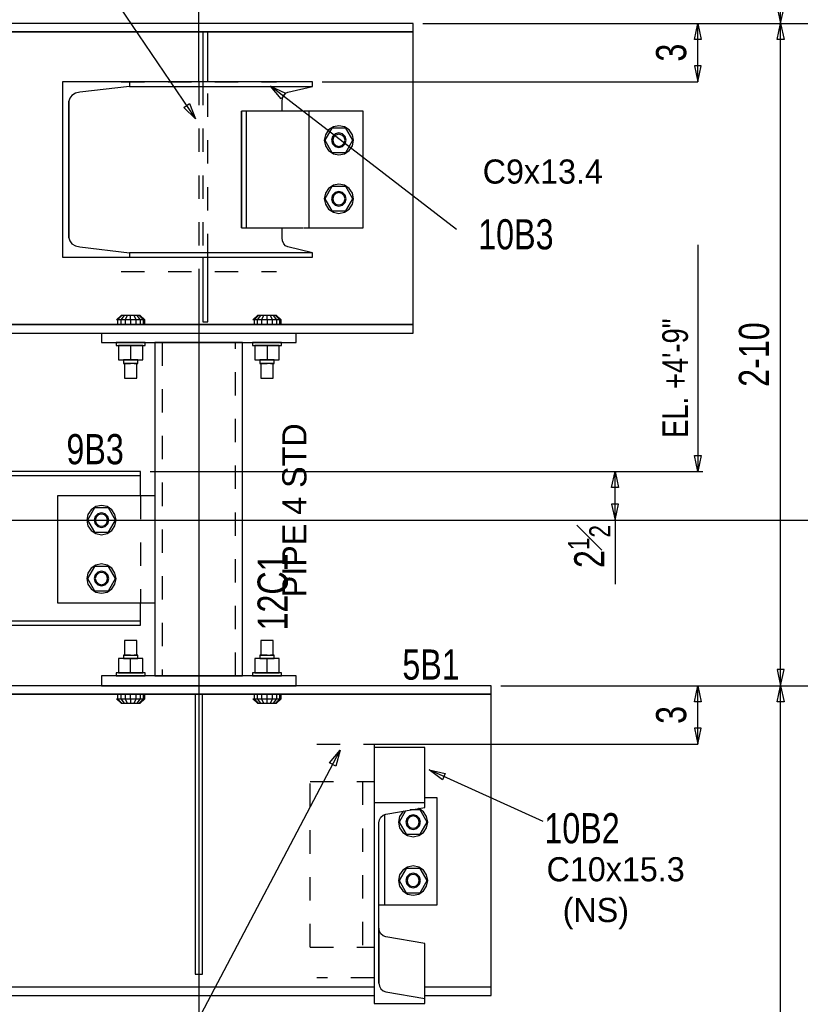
# Model space of a CAD drawing. Header units: inches. Extents: x -17.2 to 17.5, y -11.2 to 11.2.
# Tile 39 of 41: x 8.1 to 11.5, y 2.3 to 6.5. Entities that reach past the tile are written whole.
import ezdxf
from ezdxf.enums import TextEntityAlignment as Align

# ---------------------------------------------------------------- set-up
doc = ezdxf.new("R2010")
doc.units = ezdxf.units.IN
doc.header["$LTSCALE"] = 2.5
doc.header["$MEASUREMENT"] = 0
doc.linetypes.add('SDS2_5', pattern=[0.04, 0.02, -0.02])
doc.layers.add('Layer_0', color=7, linetype='Continuous')
doc.styles.add('MTextWidth', font='txt', dxfattribs={"width": 0.8, "height": 0.2})

msp = doc.modelspace()

# ---------------------------------------------------------------- linework, layer by layer
at = {"color": 1, "linetype": 'Continuous'}
for p, q in [((8.9161, 6.2315), (8.9161, 9.627)), ((11.4048, 6.4815), (11.4048, 7.6898)), ((8.2073, 7.1), (8.9021, 6.0732)), ((11.3901, 6.5504), (11.4048, 6.4815)), ((11.4048, 6.4815), (11.4196, 6.5504)), ((9.8744, 6.4815), (11.4048, 6.4815)), ((9.8744, 6.4815), (11.4048, 6.4815)), ((9.8744, 6.4815), (11.0507, 6.4815)), ((11.0359, 6.4126), (11.0507, 6.4815)), ((11.0507, 6.2315), (11.0507, 6.4815)), ((11.0507, 6.4815), (11.0654, 6.4126)), ((11.3901, 6.4126), (11.4048, 6.4815)), ((11.4048, 6.4815), (12.5205, 6.4815)), ((11.4048, 3.6482), (11.4048, 6.4815)), ((11.4048, 6.4815), (11.4196, 6.4126)), ((11.0654, 6.4126), (11.0359, 6.4126)), ((11.4196, 6.4126), (11.3901, 6.4126)), ((11.0654, 6.3004), (11.0359, 6.3004)), ((11.0359, 6.3004), (11.0507, 6.2315)), ((11.0507, 6.2315), (11.0654, 6.3004)), ((10.0187, 5.5998), (9.2234, 6.2131)), ((9.2234, 6.2131), (9.2234, 6.2131)), ((9.2234, 6.2131), (9.287, 6.1827)), ((9.269, 6.1593), (9.2234, 6.2131)), ((9.444, 6.2315), (11.0507, 6.2315)), ((9.287, 6.1827), (9.269, 6.1593)), ((8.8513, 6.122), (8.8757, 6.1386)), ((8.9021, 6.0732), (8.8513, 6.122)), ((8.8757, 6.1386), (8.9021, 6.0732)), ((8.9021, 6.0732), (8.9021, 6.0732)), ((11.0507, 5.5347), (11.0507, 4.5648)), ((8.9161, 5.4195), (8.9161, -1.543)), ((8.9161, 5.4195), (8.9161, -1.543)), ((11.0507, 4.5648), (11.0359, 4.6337)), ((11.0359, 4.6337), (11.0654, 4.6337)), ((11.0654, 4.6337), (11.0507, 4.5648)), ((8.7078, 4.5648), (10.6965, 4.5648)), ((10.6817, 4.4959), (10.6965, 4.5648)), ((10.6965, 4.5648), (11.0726, 4.5648)), ((10.6965, 4.3565), (10.6965, 4.5648)), ((10.6965, 4.5648), (10.7113, 4.4959)), ((11.0507, 4.5648), (11.0507, 4.5648)), ((10.7113, 4.4959), (10.6817, 4.4959)), ((10.7113, 4.4254), (10.6817, 4.4254)), ((10.6817, 4.4254), (10.6965, 4.3565)), ((10.6965, 4.3565), (10.7113, 4.4254)), ((6.6244, 4.3565), (11.759, 4.3565)), ((6.6244, 4.3565), (11.759, 4.3565)), ((6.6244, 4.3565), (10.6965, 4.3565)), ((10.6965, 4.3565), (10.6965, 4.0822)), ((11.4196, 3.7171), (11.3901, 3.7171)), ((11.3901, 3.7171), (11.4048, 3.6482)), ((11.4048, 3.6482), (11.4196, 3.7171)), ((10.2078, 3.6482), (11.4048, 3.6482)), ((10.2078, 3.6482), (11.0507, 3.6482)), ((11.0359, 3.5793), (11.0507, 3.6482)), ((11.0507, 3.3982), (11.0507, 3.6482)), ((11.0507, 3.6482), (11.0654, 3.5793)), ((11.3632, 3.6482), (11.4048, 3.6482)), ((11.3901, 3.5793), (11.4048, 3.6482)), ((11.4048, 3.6482), (12.9059, 3.6482)), ((11.4048, -0.1852), (11.4048, 3.6482)), ((11.4048, 3.6482), (11.4196, 3.5793)), ((11.0654, 3.5793), (11.0359, 3.5793)), ((11.4196, 3.5793), (11.3901, 3.5793)), ((11.0654, 3.4671), (11.0359, 3.4671)), ((11.0359, 3.4671), (11.0507, 3.3982)), ((11.0507, 3.3982), (11.0654, 3.4671)), ((8.8771, 2.1511), (9.5207, 3.3726)), ((9.4756, 3.3185), (9.5207, 3.3726)), ((9.5207, 3.3726), (9.5017, 3.3047)), ((9.5207, 3.3726), (9.5207, 3.3726)), ((9.6661, 3.3982), (11.0507, 3.3982)), ((9.5017, 3.3047), (9.4756, 3.3185)), ((10.3898, 3.0672), (9.9013, 3.288)), ((9.9013, 3.288), (9.9013, 3.288)), ((9.9013, 3.288), (9.9701, 3.2731)), ((9.958, 3.2462), (9.9013, 3.288)), ((9.9701, 3.2731), (9.958, 3.2462))]:
    msp.add_line(p, q, dxfattribs=at)
at = {"color": 1, "linetype": 'SDS2_5'}
for p, q in [((8.9334, 6.2315), (8.9334, 5.4815)), ((8.9542, 5.4815), (8.9542, 6.2315)), ((8.7599, 5.1169), (8.7599, 3.6898)), ((9.0724, 3.6898), (9.0724, 5.1169)), ((8.6661, 4.4607), (8.6661, 4.0023)), ((9.3926, 2.5297), (9.3926, 3.238)), ((9.3926, 3.238), (9.6661, 3.238)), ((9.6166, 3.238), (9.6166, 2.5297)), ((9.3926, 2.5297), (9.6661, 2.5297))]:
    msp.add_line(p, q, dxfattribs=at)
at = {"color": 2, "linetype": 'Continuous'}
msp.add_line((9.3866, 6.1065), (9.3866, 5.6065), dxfattribs=at)
at = {"layer": 'Layer_0', "color": 2, "linetype": 'Continuous'}
for p, q in [((9.8328, 6.4815), (6.5463, 6.4815)), ((6.5463, 6.4448), (9.8328, 6.4448)), ((8.9334, 6.4448), (6.5463, 6.4448)), ((8.9542, 6.4448), (8.9334, 6.4448)), ((8.9334, 6.4448), (8.9334, 6.2315)), ((8.9542, 6.2315), (8.9542, 6.4448)), ((9.8328, 6.4448), (8.9542, 6.4448)), ((9.8328, 6.4448), (9.8328, 6.4815)), ((9.8328, 6.4405), (9.8328, 6.4448)), ((9.8328, 6.4281), (9.8328, 6.4405)), ((9.8328, 6.4096), (9.8328, 6.4281)), ((9.8328, 6.3877), (9.8328, 6.4096)), ((9.8328, 6.1998), (9.8328, 6.3877)), ((8.6191, 6.2315), (8.3328, 6.2315)), ((8.3328, 6.2315), (8.3328, 5.4815)), ((8.6191, 6.2123), (8.4072, 6.1874)), ((9.4023, 6.2315), (8.6191, 6.2315)), ((8.6191, 6.2315), (8.6191, 6.2123)), ((8.6191, 6.2123), (9.4023, 6.2123)), ((9.2963, 6.1874), (9.4023, 6.2123)), ((9.4023, 6.2123), (9.4023, 6.2315)), ((9.8328, 6.1783), (9.8328, 6.1998)), ((8.3637, 6.1618), (8.3602, 6.1482)), ((8.3735, 6.1738), (8.3637, 6.1618)), ((8.3887, 6.1827), (8.3735, 6.1738)), ((8.4072, 6.1874), (8.3887, 6.1827)), ((9.2728, 6.1482), (9.2746, 6.1618)), ((9.2746, 6.1618), (9.2795, 6.1738)), ((9.2795, 6.1738), (9.2871, 6.1827)), ((9.2871, 6.1827), (9.2963, 6.1874)), ((9.8328, 5.9815), (9.8328, 6.1783)), ((8.3602, 6.1482), (8.3602, 5.8565)), ((8.3602, 5.5648), (8.3602, 6.1482)), ((9.2728, 6.1065), (9.2728, 6.1482)), ((9.0983, 6.1065), (9.0983, 5.6065)), ((9.1204, 6.1065), (9.0983, 6.1065)), ((9.0983, 5.8565), (9.0983, 6.1065)), ((9.1204, 5.6065), (9.1204, 6.1065)), ((9.3587, 6.1065), (9.1204, 6.1065)), ((9.3608, 6.1065), (9.3597, 6.1065)), ((9.362, 6.1065), (9.3608, 6.1065)), ((9.366, 6.1065), (9.3647, 6.1065)), ((9.6196, 6.1065), (9.366, 6.1065)), ((9.6196, 5.9815), (9.6196, 6.1065)), ((9.6196, 5.7315), (9.6196, 5.9815)), ((9.8328, 5.8565), (9.8328, 5.9815)), ((8.3602, 5.8565), (8.3602, 5.5648)), ((9.0983, 5.6065), (9.0983, 5.8565)), ((9.8328, 5.7315), (9.8328, 5.8565)), ((9.6196, 5.6065), (9.6196, 5.7315)), ((9.8328, 5.5451), (9.8328, 5.7315)), ((9.0983, 5.6065), (9.1204, 5.6065)), ((9.1204, 5.6065), (9.3587, 5.6065)), ((9.2728, 5.5648), (9.2728, 5.6065)), ((9.3597, 5.6065), (9.3608, 5.6065)), ((9.3608, 5.6065), (9.362, 5.6065)), ((9.3647, 5.6065), (9.366, 5.6065)), ((9.366, 5.6065), (9.6196, 5.6065)), ((8.3602, 5.5648), (8.3637, 5.5511)), ((9.2746, 5.5511), (9.2728, 5.5648)), ((8.3637, 5.5511), (8.3735, 5.5391)), ((8.3735, 5.5391), (8.3887, 5.5303)), ((8.3887, 5.5303), (8.4072, 5.5256)), ((8.4072, 5.5256), (8.6191, 5.5007)), ((9.2795, 5.5391), (9.2746, 5.5511)), ((9.2871, 5.5303), (9.2795, 5.5391)), ((9.2963, 5.5256), (9.2871, 5.5303)), ((9.4023, 5.5007), (9.2963, 5.5256)), ((9.8328, 5.528), (9.8328, 5.5451)), ((9.8328, 5.4911), (9.8328, 5.528)), ((8.3328, 5.4815), (8.6191, 5.4815)), ((9.4023, 5.5007), (8.6191, 5.5007)), ((8.6191, 5.5007), (8.6191, 5.4815)), ((8.6191, 5.4815), (9.4023, 5.4815)), ((8.9334, 5.4815), (8.9334, 5.2052)), ((8.9542, 5.2052), (8.9542, 5.4815)), ((9.4023, 5.4815), (9.4023, 5.5007)), ((9.8328, 5.2502), (9.8328, 5.4911)), ((9.8328, 5.2284), (9.8328, 5.2502)), ((9.8328, 5.2099), (9.8328, 5.2284)), ((9.8328, 5.1932), (6.5463, 5.1932)), ((6.5463, 5.1932), (8.5932, 5.1932)), ((8.6557, 5.1932), (9.1765, 5.1932)), ((8.9334, 5.2052), (8.9542, 5.2052)), ((9.239, 5.1932), (9.8328, 5.1932)), ((9.8328, 5.1975), (9.8328, 5.2099)), ((9.8328, 5.1932), (9.8328, 5.1975)), ((9.8328, 5.1565), (9.8328, 5.1932)), ((6.5463, 5.1565), (9.8328, 5.1565)), ((8.4994, 5.1565), (8.4994, 5.1169)), ((9.3328, 5.1169), (9.3328, 5.1565)), ((8.4994, 5.1169), (9.3328, 5.1169)), ((8.7341, 5.1169), (8.7286, 5.1169)), ((8.7286, 5.1169), (8.7286, 4.4607)), ((8.7501, 5.1169), (8.7341, 5.1169)), ((8.7758, 5.1169), (8.7501, 5.1169)), ((8.8096, 5.1169), (8.7758, 5.1169)), ((8.8496, 5.1169), (8.8096, 5.1169)), ((8.8935, 5.1169), (8.8496, 5.1169)), ((8.9387, 5.1169), (8.8935, 5.1169)), ((8.9826, 5.1169), (8.9387, 5.1169)), ((9.0226, 5.1169), (8.9826, 5.1169)), ((9.0564, 5.1169), (9.0226, 5.1169)), ((9.0821, 5.1169), (9.0564, 5.1169)), ((9.0982, 5.1169), (9.0821, 5.1169)), ((9.1036, 5.1169), (9.0982, 5.1169)), ((9.1036, 3.6898), (9.1036, 5.1169)), ((8.6661, 4.5648), (7.2286, 4.5648)), ((8.6661, 4.5477), (8.6661, 4.5648)), ((7.2286, 4.5477), (8.6661, 4.5477)), ((8.6661, 4.5447), (8.6661, 4.5477)), ((8.6661, 4.536), (8.6661, 4.5447)), ((8.6661, 4.5229), (8.6661, 4.536)), ((8.6661, 4.5075), (8.6661, 4.5229)), ((8.6661, 4.4607), (8.6661, 4.5075)), ((8.7287, 4.4607), (8.3121, 4.4607)), ((8.3121, 4.4607), (8.3121, 4.3565)), ((8.7287, 4.3565), (8.7287, 4.4607)), ((8.3121, 4.3565), (8.3121, 4.1065)), ((8.7287, 4.1065), (8.7287, 4.3565)), ((8.3121, 4.1065), (8.3121, 4.0023)), ((8.7287, 4.0023), (8.7287, 4.1065)), ((8.3121, 4.0023), (8.7287, 4.0023)), ((8.6661, 3.9646), (8.6661, 4.0023)), ((8.7286, 4.0023), (8.7286, 3.6898)), ((8.6661, 3.9492), (8.6661, 3.9646)), ((8.6661, 3.9244), (6.9786, 3.9244)), ((8.6661, 3.9362), (8.6661, 3.9492)), ((8.6661, 3.9275), (8.6661, 3.9362)), ((8.6661, 3.9244), (8.6661, 3.9275)), ((8.6661, 3.9073), (8.6661, 3.9244)), ((6.9786, 3.9073), (8.6661, 3.9073)), ((8.4994, 3.6898), (8.4994, 3.6482)), ((9.3328, 3.6898), (8.4994, 3.6898)), ((8.7286, 3.6898), (8.7341, 3.6898)), ((8.7341, 3.6898), (8.7501, 3.6898)), ((8.7501, 3.6898), (8.7758, 3.6898)), ((8.7758, 3.6898), (8.8096, 3.6898)), ((8.8096, 3.6898), (8.8496, 3.6898)), ((8.8496, 3.6898), (8.8935, 3.6898)), ((8.8935, 3.6898), (8.9387, 3.6898)), ((8.9387, 3.6898), (8.9826, 3.6898)), ((8.9826, 3.6898), (9.0226, 3.6898)), ((9.0226, 3.6898), (9.0564, 3.6898)), ((9.0564, 3.6898), (9.0821, 3.6898)), ((9.0821, 3.6898), (9.0982, 3.6898)), ((9.0982, 3.6898), (9.1036, 3.6898)), ((9.3328, 3.6482), (9.3328, 3.6898)), ((10.1661, 3.6482), (6.6399, 3.6482)), ((8.4994, 3.6482), (9.3328, 3.6482)), ((10.1661, 3.6123), (10.1661, 3.6482)), ((6.7234, 3.6123), (10.1661, 3.6123)), ((8.5932, 3.6123), (6.7234, 3.6123)), ((8.9005, 3.6123), (8.6557, 3.6123)), ((8.9317, 3.6123), (8.9005, 3.6123)), ((8.9005, 3.6123), (8.9005, 2.4144)), ((8.9317, 2.4144), (8.9317, 3.6123)), ((9.1765, 3.6123), (8.9317, 3.6123)), ((10.1661, 3.6123), (9.239, 3.6123)), ((10.1661, 3.6079), (10.1661, 3.6123)), ((10.1661, 3.5954), (10.1661, 3.6079)), ((10.1661, 3.5766), (10.1661, 3.5954)), ((10.1661, 3.5544), (10.1661, 3.5766)), ((10.1661, 3.0648), (10.1661, 3.5544)), ((9.8828, 3.3838), (9.6661, 3.3838)), ((9.6661, 3.3838), (9.6661, 3.1482)), ((9.8828, 3.1482), (9.8828, 3.3838)), ((9.9361, 3.169), (9.8828, 3.169)), ((9.9361, 3.0648), (9.9361, 3.169)), ((9.6661, 3.1482), (9.8828, 3.1482)), ((9.6661, 3.1482), (9.6661, 2.2892)), ((9.7163, 3.099), (9.8828, 3.1276)), ((9.8828, 3.1276), (9.8828, 3.1482)), ((9.6861, 3.0623), (9.6883, 3.0751)), ((9.6883, 3.0751), (9.6947, 3.0863)), ((9.6947, 3.0863), (9.7044, 3.0946)), ((9.7044, 3.0946), (9.7163, 3.099)), ((9.7121, 2.7107), (9.7121, 3.0975)), ((9.6861, 2.3751), (9.6861, 3.0623)), ((9.9361, 2.8148), (9.9361, 3.0648)), ((10.1661, 2.8148), (10.1661, 3.0648)), ((9.9361, 2.7107), (9.9361, 2.8148)), ((10.1661, 2.4169), (10.1661, 2.8148)), ((9.6861, 2.7107), (9.7121, 2.7107)), ((9.7121, 2.7107), (9.7145, 2.7107)), ((9.7145, 2.7107), (9.7213, 2.7107)), ((9.7213, 2.7107), (9.7314, 2.7107)), ((9.7314, 2.7107), (9.7434, 2.7107)), ((9.7434, 2.7107), (9.9361, 2.7107)), ((9.6883, 2.5979), (9.6861, 2.6108)), ((9.6861, 2.6108), (9.6861, 2.3751)), ((9.6947, 2.5867), (9.6883, 2.5979)), ((9.7044, 2.5784), (9.6947, 2.5867)), ((9.7163, 2.574), (9.7044, 2.5784)), ((9.8828, 2.5454), (9.7163, 2.574)), ((9.8828, 2.3097), (9.8828, 2.5454)), ((8.9005, 2.4144), (8.9317, 2.4144)), ((10.1661, 2.3947), (10.1661, 2.4169)), ((9.6661, 2.359), (6.7234, 2.359)), ((9.6861, 2.3751), (9.6883, 2.3623)), ((9.6883, 2.3623), (9.6947, 2.351)), ((10.1661, 2.359), (9.8828, 2.359)), ((10.1661, 2.376), (10.1661, 2.3947)), ((10.1661, 2.3634), (10.1661, 2.376)), ((10.1661, 2.359), (10.1661, 2.3634)), ((10.1661, 2.3232), (10.1661, 2.359)), ((6.6192, 2.3232), (9.6661, 2.3232)), ((9.6947, 2.351), (9.7044, 2.3427)), ((9.7044, 2.3427), (9.7163, 2.3383)), ((9.7163, 2.3383), (9.8828, 2.3097)), ((9.8828, 2.3232), (10.1661, 2.3232)), ((9.6661, 2.2892), (9.8828, 2.2892)), ((9.8828, 2.2892), (9.8828, 2.3097))]:
    msp.add_line(p, q, dxfattribs=at)
at = {"layer": 'Layer_0', "color": 1, "linetype": 'SDS2_5'}
for p, q in [((8.5844, 6.2315), (9.2478, 6.2315)), ((8.9161, 6.2315), (8.9161, 5.4207)), ((8.5844, 5.4207), (9.2478, 5.4207)), ((9.4211, 3.3982), (9.6661, 3.3982)), ((9.6661, 3.3982), (9.6661, 2.3982)), ((9.6661, 2.3982), (9.4211, 2.3982))]:
    msp.add_line(p, q, dxfattribs=at)
at = {"layer": 'Layer_0', "color": 1, "linetype": 'Continuous'}
for p, q in [((9.4854, 6.0336), (9.4553, 5.9815)), ((9.4712, 6.0257), (9.4577, 6.0054)), ((9.4915, 6.0392), (9.4712, 6.0257)), ((9.5455, 6.0336), (9.4854, 6.0336)), ((9.5154, 6.044), (9.4915, 6.0392)), ((9.5394, 6.0392), (9.5154, 6.044)), ((9.5596, 6.0257), (9.5394, 6.0392)), ((9.5756, 5.9815), (9.5455, 6.0336)), ((9.5732, 6.0054), (9.5596, 6.0257)), ((9.4577, 6.0054), (9.4529, 5.9815)), ((9.4529, 5.9815), (9.4577, 5.9576)), ((9.4553, 5.9815), (9.4854, 5.9294)), ((9.4884, 5.9971), (9.4842, 5.9815)), ((9.4842, 5.9815), (9.4884, 5.9659)), ((9.4998, 6.0086), (9.4884, 5.9971)), ((9.4929, 5.9945), (9.4894, 5.9815)), ((9.4894, 5.9815), (9.4929, 5.9685)), ((9.5024, 6.004), (9.4929, 5.9945)), ((9.5154, 6.0127), (9.4998, 6.0086)), ((9.5154, 6.0075), (9.5024, 6.004)), ((9.5311, 6.0086), (9.5154, 6.0127)), ((9.5285, 6.004), (9.5154, 6.0075)), ((9.538, 5.9945), (9.5285, 6.004)), ((9.5425, 5.9971), (9.5311, 6.0086)), ((9.5415, 5.9815), (9.538, 5.9945)), ((9.538, 5.9685), (9.5415, 5.9815)), ((9.5467, 5.9815), (9.5425, 5.9971)), ((9.5425, 5.9659), (9.5467, 5.9815)), ((9.5455, 5.9294), (9.5756, 5.9815)), ((9.5779, 5.9815), (9.5732, 6.0054)), ((9.5732, 5.9576), (9.5779, 5.9815)), ((9.4577, 5.9576), (9.4712, 5.9373)), ((9.4884, 5.9659), (9.4998, 5.9544)), ((9.4929, 5.9685), (9.5024, 5.9589)), ((9.4998, 5.9544), (9.5154, 5.9502)), ((9.5024, 5.9589), (9.5154, 5.9555)), ((9.5154, 5.9555), (9.5285, 5.9589)), ((9.5154, 5.9502), (9.5311, 5.9544)), ((9.5285, 5.9589), (9.538, 5.9685)), ((9.5311, 5.9544), (9.5425, 5.9659)), ((9.5596, 5.9373), (9.5732, 5.9576)), ((9.4712, 5.9373), (9.4915, 5.9237)), ((9.4854, 5.9294), (9.5455, 5.9294)), ((9.4915, 5.9237), (9.5154, 5.919)), ((9.5154, 5.919), (9.5394, 5.9237)), ((9.5394, 5.9237), (9.5596, 5.9373)), ((9.4854, 5.7836), (9.4553, 5.7315)), ((9.4712, 5.7757), (9.4577, 5.7554)), ((9.4915, 5.7892), (9.4712, 5.7757)), ((9.5455, 5.7836), (9.4854, 5.7836)), ((9.5154, 5.794), (9.4915, 5.7892)), ((9.5394, 5.7892), (9.5154, 5.794)), ((9.5596, 5.7757), (9.5394, 5.7892)), ((9.5756, 5.7315), (9.5455, 5.7836)), ((9.5732, 5.7554), (9.5596, 5.7757)), ((9.4577, 5.7554), (9.4529, 5.7315)), ((9.4529, 5.7315), (9.4577, 5.7076)), ((9.4553, 5.7315), (9.4854, 5.6794)), ((9.4884, 5.7471), (9.4842, 5.7315)), ((9.4842, 5.7315), (9.4884, 5.7159)), ((9.4998, 5.7586), (9.4884, 5.7471)), ((9.4929, 5.7445), (9.4894, 5.7315)), ((9.4894, 5.7315), (9.4929, 5.7185)), ((9.5024, 5.754), (9.4929, 5.7445)), ((9.5154, 5.7627), (9.4998, 5.7586)), ((9.5154, 5.7575), (9.5024, 5.754)), ((9.5311, 5.7586), (9.5154, 5.7627)), ((9.5285, 5.754), (9.5154, 5.7575)), ((9.538, 5.7445), (9.5285, 5.754)), ((9.5425, 5.7471), (9.5311, 5.7586)), ((9.5415, 5.7315), (9.538, 5.7445)), ((9.538, 5.7185), (9.5415, 5.7315)), ((9.5467, 5.7315), (9.5425, 5.7471)), ((9.5425, 5.7159), (9.5467, 5.7315)), ((9.5455, 5.6794), (9.5756, 5.7315)), ((9.5779, 5.7315), (9.5732, 5.7554)), ((9.5732, 5.7076), (9.5779, 5.7315)), ((9.4577, 5.7076), (9.4712, 5.6873)), ((9.4712, 5.6873), (9.4915, 5.6737)), ((9.4884, 5.7159), (9.4998, 5.7044)), ((9.4929, 5.7185), (9.5024, 5.7089)), ((9.4998, 5.7044), (9.5154, 5.7002)), ((9.5024, 5.7089), (9.5154, 5.7055)), ((9.5154, 5.7055), (9.5285, 5.7089)), ((9.5154, 5.7002), (9.5311, 5.7044)), ((9.5285, 5.7089), (9.538, 5.7185)), ((9.5311, 5.7044), (9.5425, 5.7159)), ((9.5394, 5.6737), (9.5596, 5.6873)), ((9.5596, 5.6873), (9.5732, 5.7076)), ((9.4854, 5.6794), (9.5455, 5.6794)), ((9.4915, 5.6737), (9.5154, 5.669)), ((9.5154, 5.669), (9.5394, 5.6737)), ((8.5843, 5.2324), (8.5643, 5.2129)), ((8.5874, 5.2324), (8.5689, 5.2129)), ((8.5961, 5.2324), (8.5819, 5.2129)), ((8.5874, 5.2324), (8.5843, 5.2324)), ((8.5961, 5.2324), (8.5874, 5.2324)), ((8.6091, 5.2324), (8.5961, 5.2324)), ((8.6091, 5.2324), (8.6014, 5.2129)), ((8.6244, 5.2324), (8.6091, 5.2324)), ((8.6244, 5.2129), (8.6244, 5.2324)), ((8.6398, 5.2324), (8.6244, 5.2324)), ((8.6475, 5.2129), (8.6398, 5.2324)), ((8.6528, 5.2324), (8.6398, 5.2324)), ((8.667, 5.2129), (8.6528, 5.2324)), ((8.6615, 5.2324), (8.6528, 5.2324)), ((8.68, 5.2129), (8.6615, 5.2324)), ((8.6645, 5.2324), (8.6615, 5.2324)), ((8.6846, 5.2129), (8.6645, 5.2324)), ((9.1677, 5.2324), (9.1476, 5.2129)), ((9.1707, 5.2324), (9.1522, 5.2129)), ((9.1794, 5.2324), (9.1652, 5.2129)), ((9.1707, 5.2324), (9.1677, 5.2324)), ((9.1794, 5.2324), (9.1707, 5.2324)), ((9.1924, 5.2324), (9.1794, 5.2324)), ((9.1924, 5.2324), (9.1848, 5.2129)), ((9.2078, 5.2324), (9.1924, 5.2324)), ((9.2078, 5.2129), (9.2078, 5.2324)), ((9.2231, 5.2324), (9.2078, 5.2324)), ((9.2308, 5.2129), (9.2231, 5.2324)), ((9.2361, 5.2324), (9.2231, 5.2324)), ((9.2503, 5.2129), (9.2361, 5.2324)), ((9.2448, 5.2324), (9.2361, 5.2324)), ((9.2633, 5.2129), (9.2448, 5.2324)), ((9.2479, 5.2324), (9.2448, 5.2324)), ((9.2679, 5.2129), (9.2479, 5.2324)), ((8.5689, 5.2129), (8.5643, 5.2129)), ((8.5643, 5.1933), (8.5689, 5.1933)), ((8.5689, 5.2129), (8.5689, 5.1933)), ((8.5819, 5.2129), (8.5689, 5.2129)), ((8.5689, 5.1933), (8.5819, 5.1933)), ((8.5819, 5.2129), (8.5819, 5.1933)), ((8.6014, 5.2129), (8.5819, 5.2129)), ((8.5819, 5.1933), (8.6014, 5.1933)), ((8.5974, 5.1933), (8.5932, 5.1933)), ((8.5932, 5.1933), (8.5932, 5.1932)), ((8.6088, 5.1933), (8.5974, 5.1933)), ((8.6014, 5.2129), (8.6014, 5.1933)), ((8.6244, 5.2129), (8.6014, 5.2129)), ((8.6014, 5.1933), (8.6244, 5.1933)), ((8.6244, 5.1933), (8.6088, 5.1933)), ((8.6244, 5.2129), (8.6244, 5.1933)), ((8.6475, 5.2129), (8.6244, 5.2129)), ((8.6244, 5.1933), (8.6475, 5.1933)), ((8.6401, 5.1933), (8.6244, 5.1933)), ((8.6515, 5.1933), (8.6401, 5.1933)), ((8.6475, 5.1933), (8.6475, 5.2129)), ((8.667, 5.2129), (8.6475, 5.2129)), ((8.6475, 5.1933), (8.667, 5.1933)), ((8.6557, 5.1933), (8.6515, 5.1933)), ((8.6557, 5.1932), (8.6557, 5.1933)), ((8.667, 5.1933), (8.667, 5.2129)), ((8.68, 5.2129), (8.667, 5.2129)), ((8.667, 5.1933), (8.68, 5.1933)), ((8.68, 5.1933), (8.68, 5.2129)), ((8.6846, 5.2129), (8.68, 5.2129)), ((8.68, 5.1933), (8.6846, 5.1933)), ((8.6846, 5.1933), (8.6846, 5.2129)), ((9.1522, 5.2129), (9.1476, 5.2129)), ((9.1476, 5.1933), (9.1522, 5.1933)), ((9.1522, 5.2129), (9.1522, 5.1933)), ((9.1652, 5.2129), (9.1522, 5.2129)), ((9.1522, 5.1933), (9.1652, 5.1933)), ((9.1652, 5.2129), (9.1652, 5.1933)), ((9.1848, 5.2129), (9.1652, 5.2129)), ((9.1652, 5.1933), (9.1848, 5.1933)), ((9.1807, 5.1933), (9.1765, 5.1933)), ((9.1765, 5.1933), (9.1765, 5.1932)), ((9.1921, 5.1933), (9.1807, 5.1933)), ((9.1848, 5.2129), (9.1848, 5.1933)), ((9.2078, 5.2129), (9.1848, 5.2129)), ((9.1848, 5.1933), (9.2078, 5.1933)), ((9.2078, 5.1933), (9.1921, 5.1933)), ((9.2078, 5.2129), (9.2078, 5.1933)), ((9.2308, 5.2129), (9.2078, 5.2129)), ((9.2078, 5.1933), (9.2308, 5.1933)), ((9.2234, 5.1933), (9.2078, 5.1933)), ((9.2348, 5.1933), (9.2234, 5.1933)), ((9.2308, 5.1933), (9.2308, 5.2129)), ((9.2503, 5.2129), (9.2308, 5.2129)), ((9.2308, 5.1933), (9.2503, 5.1933)), ((9.239, 5.1933), (9.2348, 5.1933)), ((9.239, 5.1932), (9.239, 5.1933)), ((9.2503, 5.1933), (9.2503, 5.2129)), ((9.2633, 5.2129), (9.2503, 5.2129)), ((9.2503, 5.1933), (9.2633, 5.1933)), ((9.2633, 5.1933), (9.2633, 5.2129)), ((9.2679, 5.2129), (9.2633, 5.2129)), ((9.2633, 5.1933), (9.2679, 5.1933)), ((9.2679, 5.1933), (9.2679, 5.2129)), ((8.5619, 5.1167), (8.5619, 5.1037)), ((8.5667, 5.1167), (8.5619, 5.1167)), ((8.5619, 5.1037), (8.5667, 5.1037)), ((8.5802, 5.1167), (8.5667, 5.1167)), ((8.5667, 5.1037), (8.5802, 5.1037)), ((8.5724, 5.1037), (8.5724, 5.0425)), ((8.6244, 5.1037), (8.5724, 5.1037)), ((8.6005, 5.1167), (8.5802, 5.1167)), ((8.5802, 5.1037), (8.6005, 5.1037)), ((8.5932, 5.1169), (8.5932, 5.1167)), ((8.5932, 5.1167), (8.5974, 5.1167)), ((8.5974, 5.1167), (8.6088, 5.1167)), ((8.6244, 5.1167), (8.6005, 5.1167)), ((8.6005, 5.1037), (8.6244, 5.1037)), ((8.6088, 5.1167), (8.6244, 5.1167)), ((8.6484, 5.1167), (8.6244, 5.1167)), ((8.6244, 5.1167), (8.6401, 5.1167)), ((8.6244, 5.1037), (8.6484, 5.1037)), ((8.6244, 5.1037), (8.6244, 5.0425)), ((8.6765, 5.1037), (8.6244, 5.1037)), ((8.6401, 5.1167), (8.6515, 5.1167)), ((8.6686, 5.1167), (8.6484, 5.1167)), ((8.6484, 5.1037), (8.6686, 5.1037)), ((8.6515, 5.1167), (8.6557, 5.1167)), ((8.6557, 5.1167), (8.6557, 5.1169)), ((8.6822, 5.1167), (8.6686, 5.1167)), ((8.6686, 5.1037), (8.6822, 5.1037)), ((8.6765, 5.0425), (8.6765, 5.1037)), ((8.6869, 5.1167), (8.6822, 5.1167)), ((8.6822, 5.1037), (8.6869, 5.1037)), ((8.6869, 5.1037), (8.6869, 5.1167)), ((9.1453, 5.1167), (9.1453, 5.1037)), ((9.15, 5.1167), (9.1453, 5.1167)), ((9.1453, 5.1037), (9.15, 5.1037)), ((9.1636, 5.1167), (9.15, 5.1167)), ((9.15, 5.1037), (9.1636, 5.1037)), ((9.1557, 5.1037), (9.1557, 5.0425)), ((9.2078, 5.1037), (9.1557, 5.1037)), ((9.1839, 5.1167), (9.1636, 5.1167)), ((9.1636, 5.1037), (9.1839, 5.1037)), ((9.1765, 5.1169), (9.1765, 5.1167)), ((9.1765, 5.1167), (9.1807, 5.1167)), ((9.1807, 5.1167), (9.1921, 5.1167)), ((9.2078, 5.1167), (9.1839, 5.1167)), ((9.1839, 5.1037), (9.2078, 5.1037)), ((9.1921, 5.1167), (9.2078, 5.1167)), ((9.2317, 5.1167), (9.2078, 5.1167)), ((9.2078, 5.1167), (9.2234, 5.1167)), ((9.2078, 5.1037), (9.2317, 5.1037)), ((9.2078, 5.1037), (9.2078, 5.0425)), ((9.2599, 5.1037), (9.2078, 5.1037)), ((9.2234, 5.1167), (9.2348, 5.1167)), ((9.252, 5.1167), (9.2317, 5.1167)), ((9.2317, 5.1037), (9.252, 5.1037)), ((9.2348, 5.1167), (9.239, 5.1167)), ((9.239, 5.1167), (9.239, 5.1169)), ((9.2655, 5.1167), (9.252, 5.1167)), ((9.252, 5.1037), (9.2655, 5.1037)), ((9.2599, 5.0425), (9.2599, 5.1037)), ((9.2703, 5.1167), (9.2655, 5.1167)), ((9.2655, 5.1037), (9.2703, 5.1037)), ((9.2703, 5.1037), (9.2703, 5.1167)), ((8.5724, 5.0425), (8.6244, 5.0425)), ((8.5932, 5.0425), (8.5932, 5.0265)), ((8.5974, 5.0425), (8.5932, 5.0425)), ((8.5932, 5.0265), (8.5974, 5.0265)), ((8.6088, 5.0425), (8.5974, 5.0425)), ((8.5974, 5.0265), (8.6088, 5.0265)), ((8.5984, 5.0265), (8.5984, 4.964)), ((8.6019, 5.0265), (8.5984, 5.0265)), ((8.6114, 5.0265), (8.6019, 5.0265)), ((8.6244, 5.0425), (8.6088, 5.0425)), ((8.6088, 5.0265), (8.6244, 5.0265)), ((8.6244, 5.0265), (8.6114, 5.0265)), ((8.6401, 5.0425), (8.6244, 5.0425)), ((8.6244, 5.0425), (8.6765, 5.0425)), ((8.6375, 5.0265), (8.6244, 5.0265)), ((8.647, 5.0265), (8.6375, 5.0265)), ((8.6515, 5.0425), (8.6401, 5.0425)), ((8.6401, 5.0265), (8.6515, 5.0265)), ((8.6505, 5.0265), (8.647, 5.0265)), ((8.6505, 4.964), (8.6505, 5.0265)), ((8.6557, 5.0425), (8.6515, 5.0425)), ((8.6515, 5.0265), (8.6557, 5.0265)), ((8.6557, 5.0265), (8.6557, 5.0425)), ((9.1557, 5.0425), (9.2078, 5.0425)), ((9.1765, 5.0425), (9.1765, 5.0265)), ((9.1807, 5.0425), (9.1765, 5.0425)), ((9.1765, 5.0265), (9.1807, 5.0265)), ((9.1921, 5.0425), (9.1807, 5.0425)), ((9.1807, 5.0265), (9.1921, 5.0265)), ((9.1817, 5.0265), (9.1817, 4.964)), ((9.1852, 5.0265), (9.1817, 5.0265)), ((9.1947, 5.0265), (9.1852, 5.0265)), ((9.2078, 5.0425), (9.1921, 5.0425)), ((9.1921, 5.0265), (9.2078, 5.0265)), ((9.2078, 5.0265), (9.1947, 5.0265)), ((9.2234, 5.0425), (9.2078, 5.0425)), ((9.2078, 5.0425), (9.2599, 5.0425)), ((9.2208, 5.0265), (9.2078, 5.0265)), ((9.2303, 5.0265), (9.2208, 5.0265)), ((9.2348, 5.0425), (9.2234, 5.0425)), ((9.2234, 5.0265), (9.2348, 5.0265)), ((9.2338, 5.0265), (9.2303, 5.0265)), ((9.2338, 4.964), (9.2338, 5.0265)), ((9.239, 5.0425), (9.2348, 5.0425)), ((9.2348, 5.0265), (9.239, 5.0265)), ((9.239, 5.0265), (9.239, 5.0425)), ((8.5984, 4.964), (8.6019, 4.964)), ((8.6019, 4.964), (8.6114, 4.964)), ((8.6114, 4.964), (8.6244, 4.964)), ((8.6244, 4.964), (8.6375, 4.964)), ((8.6375, 4.964), (8.647, 4.964)), ((8.647, 4.964), (8.6505, 4.964)), ((9.1817, 4.964), (9.1852, 4.964)), ((9.1852, 4.964), (9.1947, 4.964)), ((9.1947, 4.964), (9.2078, 4.964)), ((9.2078, 4.964), (9.2208, 4.964)), ((9.2208, 4.964), (9.2303, 4.964)), ((9.2303, 4.964), (9.2338, 4.964)), ((8.4694, 4.4086), (8.4393, 4.3565)), ((8.4552, 4.4007), (8.4417, 4.3804)), ((8.4755, 4.4142), (8.4552, 4.4007)), ((8.5295, 4.4086), (8.4694, 4.4086)), ((8.4838, 4.3836), (8.4724, 4.3721)), ((8.4994, 4.419), (8.4755, 4.4142)), ((8.4994, 4.3877), (8.4838, 4.3836)), ((8.4994, 4.3825), (8.4864, 4.379)), ((8.5234, 4.4142), (8.4994, 4.419)), ((8.5151, 4.3836), (8.4994, 4.3877)), ((8.5125, 4.379), (8.4994, 4.3825)), ((8.5265, 4.3721), (8.5151, 4.3836)), ((8.5436, 4.4007), (8.5234, 4.4142)), ((8.5596, 4.3565), (8.5295, 4.4086)), ((8.5572, 4.3804), (8.5436, 4.4007)), ((8.4417, 4.3804), (8.4369, 4.3565)), ((8.4369, 4.3565), (8.4417, 4.3326)), ((8.4393, 4.3565), (8.4694, 4.3044)), ((8.4724, 4.3721), (8.4682, 4.3565)), ((8.4682, 4.3565), (8.4724, 4.3409)), ((8.4724, 4.3409), (8.4838, 4.3294)), ((8.4769, 4.3695), (8.4734, 4.3565)), ((8.4734, 4.3565), (8.4769, 4.3435)), ((8.4864, 4.379), (8.4769, 4.3695)), ((8.4769, 4.3435), (8.4864, 4.3339)), ((8.522, 4.3695), (8.5125, 4.379)), ((8.5125, 4.3339), (8.522, 4.3435)), ((8.5151, 4.3294), (8.5265, 4.3409)), ((8.5255, 4.3565), (8.522, 4.3695)), ((8.522, 4.3435), (8.5255, 4.3565)), ((8.5307, 4.3565), (8.5265, 4.3721)), ((8.5265, 4.3409), (8.5307, 4.3565)), ((8.5295, 4.3044), (8.5596, 4.3565)), ((8.5619, 4.3565), (8.5572, 4.3804)), ((8.5572, 4.3326), (8.5619, 4.3565)), ((8.4417, 4.3326), (8.4552, 4.3123)), ((8.4552, 4.3123), (8.4755, 4.2987)), ((8.4694, 4.3044), (8.5295, 4.3044)), ((8.4755, 4.2987), (8.4994, 4.294)), ((8.4838, 4.3294), (8.4994, 4.3252)), ((8.4864, 4.3339), (8.4994, 4.3305)), ((8.4994, 4.3305), (8.5125, 4.3339)), ((8.4994, 4.3252), (8.5151, 4.3294)), ((8.4994, 4.294), (8.5234, 4.2987)), ((8.5234, 4.2987), (8.5436, 4.3123)), ((8.5436, 4.3123), (8.5572, 4.3326)), ((8.4417, 4.1304), (8.4369, 4.1065)), ((8.4694, 4.1586), (8.4393, 4.1065)), ((8.4552, 4.1507), (8.4417, 4.1304)), ((8.4755, 4.1642), (8.4552, 4.1507)), ((8.5295, 4.1586), (8.4694, 4.1586)), ((8.4838, 4.1336), (8.4724, 4.1221)), ((8.4994, 4.169), (8.4755, 4.1642)), ((8.4864, 4.129), (8.4769, 4.1195)), ((8.4994, 4.1377), (8.4838, 4.1336)), ((8.4994, 4.1325), (8.4864, 4.129)), ((8.5234, 4.1642), (8.4994, 4.169)), ((8.5151, 4.1336), (8.4994, 4.1377)), ((8.5125, 4.129), (8.4994, 4.1325)), ((8.522, 4.1195), (8.5125, 4.129)), ((8.5265, 4.1221), (8.5151, 4.1336)), ((8.5436, 4.1507), (8.5234, 4.1642)), ((8.5596, 4.1065), (8.5295, 4.1586)), ((8.5572, 4.1304), (8.5436, 4.1507)), ((8.5619, 4.1065), (8.5572, 4.1304)), ((8.4369, 4.1065), (8.4417, 4.0826)), ((8.4393, 4.1065), (8.4694, 4.0544)), ((8.4724, 4.1221), (8.4682, 4.1065)), ((8.4682, 4.1065), (8.4724, 4.0909)), ((8.4724, 4.0909), (8.4838, 4.0794)), ((8.4769, 4.1195), (8.4734, 4.1065)), ((8.4734, 4.1065), (8.4769, 4.0935)), ((8.4769, 4.0935), (8.4864, 4.0839)), ((8.5125, 4.0839), (8.522, 4.0935)), ((8.5151, 4.0794), (8.5265, 4.0909)), ((8.5255, 4.1065), (8.522, 4.1195)), ((8.522, 4.0935), (8.5255, 4.1065)), ((8.5307, 4.1065), (8.5265, 4.1221)), ((8.5265, 4.0909), (8.5307, 4.1065)), ((8.5295, 4.0544), (8.5596, 4.1065)), ((8.5572, 4.0826), (8.5619, 4.1065)), ((8.4417, 4.0826), (8.4552, 4.0623)), ((8.4552, 4.0623), (8.4755, 4.0487)), ((8.4694, 4.0544), (8.5295, 4.0544)), ((8.4755, 4.0487), (8.4994, 4.044)), ((8.4838, 4.0794), (8.4994, 4.0752)), ((8.4864, 4.0839), (8.4994, 4.0805)), ((8.4994, 4.0805), (8.5125, 4.0839)), ((8.4994, 4.0752), (8.5151, 4.0794)), ((8.4994, 4.044), (8.5234, 4.0487)), ((8.5234, 4.0487), (8.5436, 4.0623)), ((8.5436, 4.0623), (8.5572, 4.0826)), ((8.6019, 3.8415), (8.5984, 3.8415)), ((8.5984, 3.8415), (8.5984, 3.779)), ((8.6114, 3.8415), (8.6019, 3.8415)), ((8.6244, 3.8415), (8.6114, 3.8415)), ((8.6375, 3.8415), (8.6244, 3.8415)), ((8.647, 3.8415), (8.6375, 3.8415)), ((8.6505, 3.8415), (8.647, 3.8415)), ((8.6505, 3.779), (8.6505, 3.8415)), ((9.1852, 3.8415), (9.1817, 3.8415)), ((9.1817, 3.8415), (9.1817, 3.779)), ((9.1947, 3.8415), (9.1852, 3.8415)), ((9.2078, 3.8415), (9.1947, 3.8415)), ((9.2208, 3.8415), (9.2078, 3.8415)), ((9.2303, 3.8415), (9.2208, 3.8415)), ((9.2338, 3.8415), (9.2303, 3.8415)), ((9.2338, 3.779), (9.2338, 3.8415)), ((8.6244, 3.7642), (8.5724, 3.7642)), ((8.5724, 3.7642), (8.5724, 3.703)), ((8.5974, 3.779), (8.5932, 3.779)), ((8.5932, 3.779), (8.5932, 3.7642)), ((8.5932, 3.7642), (8.5974, 3.7642)), ((8.6088, 3.779), (8.5974, 3.779)), ((8.5974, 3.7642), (8.6088, 3.7642)), ((8.5984, 3.779), (8.6019, 3.779)), ((8.6019, 3.779), (8.6114, 3.779)), ((8.6244, 3.779), (8.6088, 3.779)), ((8.6088, 3.7642), (8.6244, 3.7642)), ((8.6114, 3.779), (8.6244, 3.779)), ((8.6244, 3.779), (8.6375, 3.779)), ((8.6244, 3.7642), (8.6401, 3.7642)), ((8.6244, 3.703), (8.6244, 3.7642)), ((8.6765, 3.7642), (8.6244, 3.7642)), ((8.6375, 3.779), (8.647, 3.779)), ((8.6515, 3.779), (8.6401, 3.779)), ((8.6401, 3.7642), (8.6515, 3.7642)), ((8.647, 3.779), (8.6505, 3.779)), ((8.6557, 3.779), (8.6515, 3.779)), ((8.6515, 3.7642), (8.6557, 3.7642)), ((8.6557, 3.7642), (8.6557, 3.779)), ((8.6765, 3.703), (8.6765, 3.7642)), ((9.2078, 3.7642), (9.1557, 3.7642)), ((9.1557, 3.7642), (9.1557, 3.703)), ((9.1807, 3.779), (9.1765, 3.779)), ((9.1765, 3.779), (9.1765, 3.7642)), ((9.1765, 3.7642), (9.1807, 3.7642)), ((9.1921, 3.779), (9.1807, 3.779)), ((9.1807, 3.7642), (9.1921, 3.7642)), ((9.1817, 3.779), (9.1852, 3.779)), ((9.1852, 3.779), (9.1947, 3.779)), ((9.2078, 3.779), (9.1921, 3.779)), ((9.1921, 3.7642), (9.2078, 3.7642)), ((9.1947, 3.779), (9.2078, 3.779)), ((9.2078, 3.779), (9.2208, 3.779)), ((9.2078, 3.7642), (9.2234, 3.7642)), ((9.2078, 3.703), (9.2078, 3.7642)), ((9.2599, 3.7642), (9.2078, 3.7642)), ((9.2208, 3.779), (9.2303, 3.779)), ((9.2348, 3.779), (9.2234, 3.779)), ((9.2234, 3.7642), (9.2348, 3.7642)), ((9.2303, 3.779), (9.2338, 3.779)), ((9.239, 3.779), (9.2348, 3.779)), ((9.2348, 3.7642), (9.239, 3.7642)), ((9.239, 3.7642), (9.239, 3.779)), ((9.2599, 3.703), (9.2599, 3.7642)), ((8.5667, 3.703), (8.5619, 3.703)), ((8.5619, 3.703), (8.5619, 3.69)), ((8.5619, 3.69), (8.5667, 3.69)), ((8.5802, 3.703), (8.5667, 3.703)), ((8.5667, 3.69), (8.5802, 3.69)), ((8.5724, 3.703), (8.6244, 3.703)), ((8.6005, 3.703), (8.5802, 3.703)), ((8.5802, 3.69), (8.6005, 3.69)), ((8.5974, 3.69), (8.5932, 3.69)), ((8.5932, 3.69), (8.5932, 3.6898)), ((8.6088, 3.69), (8.5974, 3.69)), ((8.6244, 3.703), (8.6005, 3.703)), ((8.6005, 3.69), (8.6244, 3.69)), ((8.6244, 3.69), (8.6088, 3.69)), ((8.6484, 3.703), (8.6244, 3.703)), ((8.6244, 3.703), (8.6765, 3.703)), ((8.6244, 3.69), (8.6484, 3.69)), ((8.6401, 3.69), (8.6244, 3.69)), ((8.6515, 3.69), (8.6401, 3.69)), ((8.6686, 3.703), (8.6484, 3.703)), ((8.6484, 3.69), (8.6686, 3.69)), ((8.6557, 3.69), (8.6515, 3.69)), ((8.6557, 3.6898), (8.6557, 3.69)), ((8.6822, 3.703), (8.6686, 3.703)), ((8.6686, 3.69), (8.6822, 3.69)), ((8.6869, 3.703), (8.6822, 3.703)), ((8.6822, 3.69), (8.6869, 3.69)), ((8.6869, 3.69), (8.6869, 3.703)), ((9.15, 3.703), (9.1453, 3.703)), ((9.1453, 3.703), (9.1453, 3.69)), ((9.1453, 3.69), (9.15, 3.69)), ((9.1636, 3.703), (9.15, 3.703)), ((9.15, 3.69), (9.1636, 3.69)), ((9.1557, 3.703), (9.2078, 3.703)), ((9.1839, 3.703), (9.1636, 3.703)), ((9.1636, 3.69), (9.1839, 3.69)), ((9.1807, 3.69), (9.1765, 3.69)), ((9.1765, 3.69), (9.1765, 3.6898)), ((9.1921, 3.69), (9.1807, 3.69)), ((9.2078, 3.703), (9.1839, 3.703)), ((9.1839, 3.69), (9.2078, 3.69)), ((9.2078, 3.69), (9.1921, 3.69)), ((9.2317, 3.703), (9.2078, 3.703)), ((9.2078, 3.703), (9.2599, 3.703)), ((9.2078, 3.69), (9.2317, 3.69)), ((9.2234, 3.69), (9.2078, 3.69)), ((9.2348, 3.69), (9.2234, 3.69)), ((9.252, 3.703), (9.2317, 3.703)), ((9.2317, 3.69), (9.252, 3.69)), ((9.239, 3.69), (9.2348, 3.69)), ((9.239, 3.6898), (9.239, 3.69)), ((9.2655, 3.703), (9.252, 3.703)), ((9.252, 3.69), (9.2655, 3.69)), ((9.2703, 3.703), (9.2655, 3.703)), ((9.2655, 3.69), (9.2703, 3.69)), ((9.2703, 3.69), (9.2703, 3.703)), ((8.5689, 3.6122), (8.5643, 3.6122)), ((8.5643, 3.5926), (8.5689, 3.5926)), ((8.5643, 3.5926), (8.5843, 3.5731)), ((8.5819, 3.6122), (8.5689, 3.6122)), ((8.5689, 3.6122), (8.5689, 3.5926)), ((8.5689, 3.5926), (8.5819, 3.5926)), ((8.5689, 3.5926), (8.5874, 3.5731)), ((8.6014, 3.6122), (8.5819, 3.6122)), ((8.5819, 3.6122), (8.5819, 3.5926)), ((8.5819, 3.5926), (8.6014, 3.5926)), ((8.5819, 3.5926), (8.5961, 3.5731)), ((8.5932, 3.6123), (8.5932, 3.6122)), ((8.5932, 3.6122), (8.5974, 3.6122)), ((8.5974, 3.6122), (8.6088, 3.6122)), ((8.6244, 3.6122), (8.6014, 3.6122)), ((8.6014, 3.6122), (8.6014, 3.5926)), ((8.6014, 3.5926), (8.6244, 3.5926)), ((8.6014, 3.5926), (8.6091, 3.5731)), ((8.6088, 3.6122), (8.6244, 3.6122)), ((8.6244, 3.5926), (8.6244, 3.6122)), ((8.6475, 3.6122), (8.6244, 3.6122)), ((8.6244, 3.6122), (8.6401, 3.6122)), ((8.6244, 3.5926), (8.6475, 3.5926)), ((8.6244, 3.5926), (8.6244, 3.5731)), ((8.6398, 3.5731), (8.6475, 3.5926)), ((8.6401, 3.6122), (8.6515, 3.6122)), ((8.6475, 3.5926), (8.6475, 3.6122)), ((8.667, 3.6122), (8.6475, 3.6122)), ((8.6475, 3.5926), (8.667, 3.5926)), ((8.6515, 3.6122), (8.6557, 3.6122)), ((8.6528, 3.5731), (8.667, 3.5926)), ((8.6557, 3.6122), (8.6557, 3.6123)), ((8.6615, 3.5731), (8.68, 3.5926)), ((8.6645, 3.5731), (8.6846, 3.5926)), ((8.667, 3.5926), (8.667, 3.6122)), ((8.68, 3.6122), (8.667, 3.6122)), ((8.667, 3.5926), (8.68, 3.5926)), ((8.68, 3.5926), (8.68, 3.6122)), ((8.6846, 3.6122), (8.68, 3.6122)), ((8.68, 3.5926), (8.6846, 3.5926)), ((8.6846, 3.5926), (8.6846, 3.6122)), ((9.1522, 3.6122), (9.1476, 3.6122)), ((9.1476, 3.5926), (9.1522, 3.5926)), ((9.1476, 3.5926), (9.1677, 3.5731)), ((9.1652, 3.6122), (9.1522, 3.6122)), ((9.1522, 3.6122), (9.1522, 3.5926)), ((9.1522, 3.5926), (9.1652, 3.5926)), ((9.1522, 3.5926), (9.1707, 3.5731)), ((9.1848, 3.6122), (9.1652, 3.6122)), ((9.1652, 3.6122), (9.1652, 3.5926)), ((9.1652, 3.5926), (9.1848, 3.5926)), ((9.1652, 3.5926), (9.1794, 3.5731)), ((9.1765, 3.6123), (9.1765, 3.6122)), ((9.1765, 3.6122), (9.1807, 3.6122)), ((9.1807, 3.6122), (9.1921, 3.6122)), ((9.2078, 3.6122), (9.1848, 3.6122)), ((9.1848, 3.6122), (9.1848, 3.5926)), ((9.1848, 3.5926), (9.2078, 3.5926)), ((9.1848, 3.5926), (9.1924, 3.5731)), ((9.1921, 3.6122), (9.2078, 3.6122)), ((9.2078, 3.5926), (9.2078, 3.6122)), ((9.2308, 3.6122), (9.2078, 3.6122)), ((9.2078, 3.6122), (9.2234, 3.6122)), ((9.2078, 3.5926), (9.2308, 3.5926)), ((9.2078, 3.5731), (9.2078, 3.5926)), ((9.2231, 3.5731), (9.2308, 3.5926)), ((9.2234, 3.6122), (9.2348, 3.6122)), ((9.2308, 3.5926), (9.2308, 3.6122)), ((9.2503, 3.6122), (9.2308, 3.6122)), ((9.2308, 3.5926), (9.2503, 3.5926)), ((9.2348, 3.6122), (9.239, 3.6122)), ((9.2361, 3.5731), (9.2503, 3.5926)), ((9.239, 3.6122), (9.239, 3.6123)), ((9.2448, 3.5731), (9.2633, 3.5926)), ((9.2479, 3.5731), (9.2679, 3.5926)), ((9.2503, 3.5926), (9.2503, 3.6122)), ((9.2633, 3.6122), (9.2503, 3.6122)), ((9.2503, 3.5926), (9.2633, 3.5926)), ((9.2633, 3.5926), (9.2633, 3.6122)), ((9.2679, 3.6122), (9.2633, 3.6122)), ((9.2633, 3.5926), (9.2679, 3.5926)), ((9.2679, 3.5926), (9.2679, 3.6122)), ((8.5843, 3.5731), (8.5874, 3.5731)), ((8.5874, 3.5731), (8.5961, 3.5731)), ((8.5961, 3.5731), (8.6091, 3.5731)), ((8.6091, 3.5731), (8.6244, 3.5731)), ((8.6244, 3.5731), (8.6398, 3.5731)), ((8.6398, 3.5731), (8.6528, 3.5731)), ((8.6528, 3.5731), (8.6615, 3.5731)), ((8.6615, 3.5731), (8.6645, 3.5731)), ((9.1677, 3.5731), (9.1707, 3.5731)), ((9.1707, 3.5731), (9.1794, 3.5731)), ((9.1794, 3.5731), (9.1924, 3.5731)), ((9.1924, 3.5731), (9.2078, 3.5731)), ((9.2078, 3.5731), (9.2231, 3.5731)), ((9.2231, 3.5731), (9.2361, 3.5731)), ((9.2361, 3.5731), (9.2448, 3.5731)), ((9.2448, 3.5731), (9.2479, 3.5731)), ((9.8567, 3.1226), (9.8552, 3.1229)), ((9.877, 3.109), (9.8567, 3.1226)), ((9.775, 3.0887), (9.7703, 3.0648)), ((9.8007, 3.1135), (9.7726, 3.0648)), ((9.7886, 3.109), (9.775, 3.0887)), ((9.7934, 3.1122), (9.7886, 3.109)), ((9.8057, 3.0805), (9.8015, 3.0648)), ((9.8171, 3.0919), (9.8057, 3.0805)), ((9.8102, 3.0778), (9.8067, 3.0648)), ((9.8197, 3.0874), (9.8102, 3.0778)), ((9.8328, 3.0961), (9.8171, 3.0919)), ((9.8328, 3.0909), (9.8197, 3.0874)), ((9.8628, 3.1169), (9.8205, 3.1169)), ((9.8484, 3.0919), (9.8328, 3.0961)), ((9.8458, 3.0874), (9.8328, 3.0909)), ((9.8553, 3.0778), (9.8458, 3.0874)), ((9.8598, 3.0805), (9.8484, 3.0919)), ((9.8588, 3.0648), (9.8553, 3.0778)), ((9.864, 3.0648), (9.8598, 3.0805)), ((9.8929, 3.0648), (9.8628, 3.1169)), ((9.8905, 3.0887), (9.877, 3.109)), ((9.8953, 3.0648), (9.8905, 3.0887)), ((9.7703, 3.0648), (9.775, 3.0409)), ((9.7726, 3.0648), (9.8027, 3.0127)), ((9.775, 3.0409), (9.7886, 3.0206)), ((9.8015, 3.0648), (9.8057, 3.0492)), ((9.8057, 3.0492), (9.8171, 3.0378)), ((9.8067, 3.0648), (9.8102, 3.0518)), ((9.8102, 3.0518), (9.8197, 3.0423)), ((9.8171, 3.0378), (9.8328, 3.0336)), ((9.8197, 3.0423), (9.8328, 3.0388)), ((9.8328, 3.0388), (9.8458, 3.0423)), ((9.8328, 3.0336), (9.8484, 3.0378)), ((9.8458, 3.0423), (9.8553, 3.0518)), ((9.8484, 3.0378), (9.8598, 3.0492)), ((9.8553, 3.0518), (9.8588, 3.0648)), ((9.8598, 3.0492), (9.864, 3.0648)), ((9.8628, 3.0127), (9.8929, 3.0648)), ((9.877, 3.0206), (9.8905, 3.0409)), ((9.8905, 3.0409), (9.8953, 3.0648)), ((9.7886, 3.0206), (9.8089, 3.0071)), ((9.8027, 3.0127), (9.8628, 3.0127)), ((9.8089, 3.0071), (9.8328, 3.0023)), ((9.8328, 3.0023), (9.8567, 3.0071)), ((9.8567, 3.0071), (9.877, 3.0206)), ((9.8027, 2.8669), (9.7726, 2.8148)), ((9.8089, 2.8726), (9.7886, 2.859)), ((9.8628, 2.8669), (9.8027, 2.8669)), ((9.8328, 2.8773), (9.8089, 2.8726)), ((9.8567, 2.8726), (9.8328, 2.8773)), ((9.877, 2.859), (9.8567, 2.8726)), ((9.8929, 2.8148), (9.8628, 2.8669)), ((9.775, 2.8387), (9.7703, 2.8148)), ((9.7886, 2.859), (9.775, 2.8387)), ((9.8057, 2.8305), (9.8015, 2.8148)), ((9.8171, 2.8419), (9.8057, 2.8305)), ((9.8102, 2.8278), (9.8067, 2.8148)), ((9.8197, 2.8374), (9.8102, 2.8278)), ((9.8328, 2.8461), (9.8171, 2.8419)), ((9.8328, 2.8409), (9.8197, 2.8374)), ((9.8484, 2.8419), (9.8328, 2.8461)), ((9.8458, 2.8374), (9.8328, 2.8409)), ((9.8553, 2.8278), (9.8458, 2.8374)), ((9.8598, 2.8305), (9.8484, 2.8419)), ((9.8588, 2.8148), (9.8553, 2.8278)), ((9.864, 2.8148), (9.8598, 2.8305)), ((9.8905, 2.8387), (9.877, 2.859)), ((9.8953, 2.8148), (9.8905, 2.8387)), ((9.7703, 2.8148), (9.775, 2.7909)), ((9.7726, 2.8148), (9.8027, 2.7627)), ((9.775, 2.7909), (9.7886, 2.7706)), ((9.8015, 2.8148), (9.8057, 2.7992)), ((9.8057, 2.7992), (9.8171, 2.7878)), ((9.8067, 2.8148), (9.8102, 2.8018)), ((9.8102, 2.8018), (9.8197, 2.7923)), ((9.8171, 2.7878), (9.8328, 2.7836)), ((9.8197, 2.7923), (9.8328, 2.7888)), ((9.8328, 2.7888), (9.8458, 2.7923)), ((9.8328, 2.7836), (9.8484, 2.7878)), ((9.8458, 2.7923), (9.8553, 2.8018)), ((9.8484, 2.7878), (9.8598, 2.7992)), ((9.8553, 2.8018), (9.8588, 2.8148)), ((9.8598, 2.7992), (9.864, 2.8148)), ((9.8628, 2.7627), (9.8929, 2.8148)), ((9.877, 2.7706), (9.8905, 2.7909)), ((9.8905, 2.7909), (9.8953, 2.8148)), ((9.7886, 2.7706), (9.8089, 2.7571)), ((9.8027, 2.7627), (9.8628, 2.7627)), ((9.8089, 2.7571), (9.8328, 2.7523)), ((9.8328, 2.7523), (9.8567, 2.7571)), ((9.8567, 2.7571), (9.877, 2.7706))]:
    msp.add_line(p, q, dxfattribs=at)

# ---------------------------------------------------------------- texts
at = {"color": 2, "linetype": 'Continuous', "width": 0.8}
for s, height, p in [('3', 0.129, (11.001, 6.3565)), ('2-10', 0.12902, (11.3552, 5.0648)), ('3', 0.129, (11.001, 3.5232))]:
    msp.add_text(s, height=height, rotation=90, dxfattribs=at).set_placement(p, align=Align.CENTER)
at = {"color": 1, "linetype": 'Continuous', "width": 0.8}
msp.add_text('EL. +4\'-9"', height=0.10967, rotation=90, dxfattribs=at).set_placement((11.0085, 4.7083))
at = {"color": 1, "linetype": 'Continuous'}
msp.add_text('(NS)', height=0.10322, dxfattribs=at).set_placement((10.7562, 2.6371), align=Align.RIGHT)
at = {"color": 2, "linetype": 'Continuous', "insert": (10.6766, 4.3357), "char_height": 0.129022, "attachment_point": 9, "rotation": 90, "style": 'MTextWidth'}
msp.add_mtext('\\A1;2{\\H0.70x;\\S1#2;}', dxfattribs=at)
at = {"layer": 'Layer_0', "color": 1, "linetype": 'Continuous'}
msp.add_text('C9x13.4', height=0.10322, dxfattribs=at).set_placement((10.3875, 5.8994), align=Align.TOP_CENTER)
at = {"layer": 'Layer_0', "color": 2, "linetype": 'Continuous', "width": 0.8}
for s, p in [('10B3', (10.4335, 5.5148)), ('9B3', (8.5953, 4.5956)), ('5B1', (10.0322, 3.6742))]:
    msp.add_text(s, height=0.12902, dxfattribs=at).set_placement(p, align=Align.RIGHT)
at = {"layer": 'Layer_0', "color": 1, "linetype": 'Continuous'}
msp.add_text('PIPE 4 STD', height=0.10322, rotation=90, dxfattribs=at).set_placement((9.2731, 4.3986), align=Align.TOP_CENTER)
at = {"layer": 'Layer_0', "color": 2, "linetype": 'Continuous', "width": 0.8}
msp.add_text('12C1', height=0.12902, rotation=90, dxfattribs=at).set_placement((9.2963, 3.8843))
msp.add_text('10B2', height=0.12902, dxfattribs=at).set_placement((10.3943, 2.9741))
at = {"layer": 'Layer_0', "color": 1, "linetype": 'Continuous'}
msp.add_text('C10x15.3', height=0.10322, dxfattribs=at).set_placement((10.4037, 2.8115))

doc.saveas('drawing.dxf')
